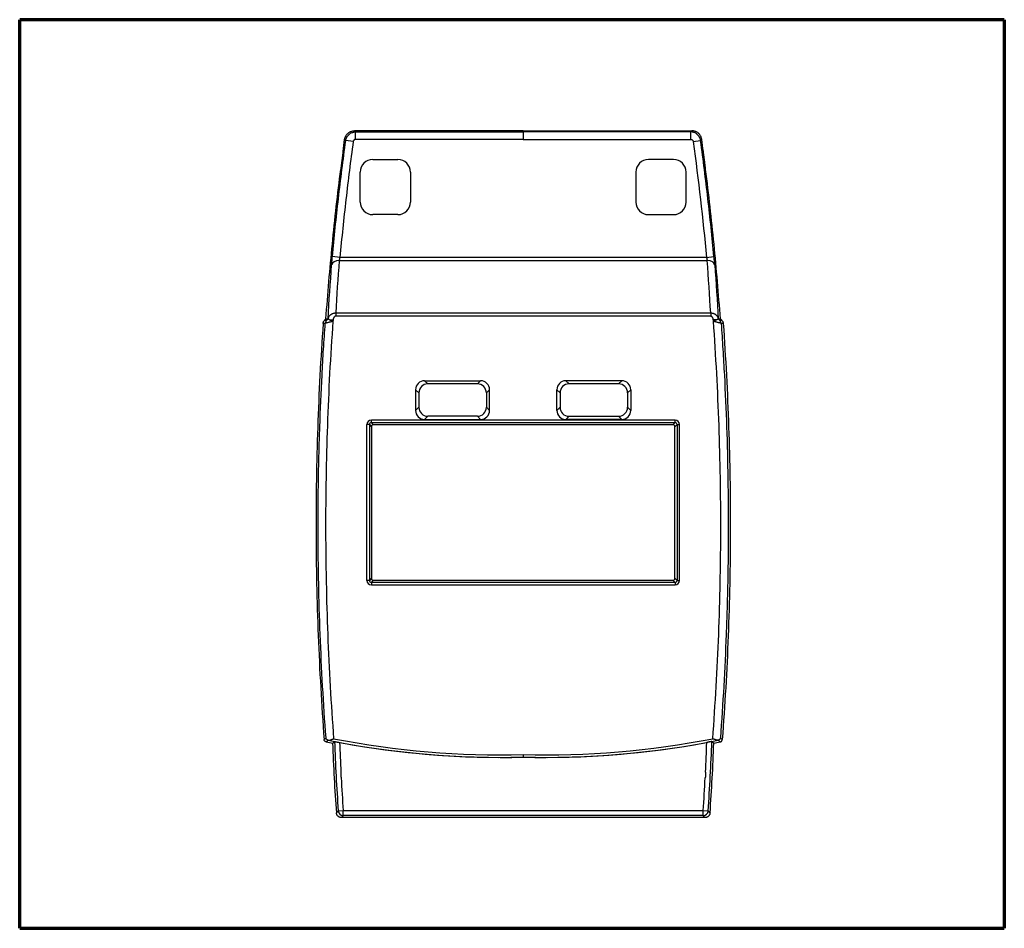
# Model space of a CAD drawing. Header units: millimetres. Extents: x 20 to 821, y 20 to 574.
# Tile 3 of 6: x 222 to 418, y 206 to 388. Entities that reach past the tile are written whole.
import ezdxf

# ---------------------------------------------------------------- set-up
doc = ezdxf.new("R2010")
doc.units = ezdxf.units.MM
doc.layers.add('1', color=7, linetype='Continuous', true_color=0xffffff)

msp = doc.modelspace()

# ---------------------------------------------------------------- linework, layer by layer
at = {"layer": '1', "color": 8, "linetype": 'Continuous', "lineweight": 70}
for p, q in [((221.5, 206.33), (221.5, 387.67)), ((418, 387.67), (221.5, 387.67)), ((418, 387.67), (418, 206.33)), ((221.5, 206.33), (418, 206.33))]:
    msp.add_line(p, q, dxfattribs=at)
at = {"layer": '1', "color": 18, "linetype": 'Continuous', "lineweight": 25}
for p, q in [((321.98, 365.5), (288.34, 365.51)), ((321.98, 365.5), (355.63, 365.51)), ((321.98, 365.5), (321.98, 365.27)), ((288.05, 363.34), (286.57, 363.54)), ((288.55, 365.27), (321.98, 365.27)), ((288.55, 363.77), (288.55, 365.27)), ((321.98, 363.77), (288.55, 363.77)), ((355.42, 365.27), (321.98, 365.27)), ((321.98, 365.27), (321.98, 363.77)), ((321.98, 363.77), (355.42, 363.77)), ((355.42, 363.77), (355.42, 365.27)), ((355.91, 363.34), (357.4, 363.54)), ((291.98, 359.77), (296.98, 359.77)), ((351.99, 359.77), (346.99, 359.77)), ((289.48, 351.27), (289.48, 357.27)), ((299.48, 357.27), (299.48, 351.27)), ((344.49, 357.27), (344.49, 351.27)), ((354.49, 351.27), (354.49, 357.27)), ((296.98, 348.77), (291.98, 348.77)), ((346.99, 348.77), (351.99, 348.77)), ((285.4, 340.24), (283.9, 340.39)), ((358.57, 340.24), (285.4, 340.24)), ((358.57, 340.24), (360.06, 340.39)), ((285.26, 339.59), (358.71, 339.59)), ((284.56, 329.14), (359.4, 329.14)), ((284.56, 329.14), (284.56, 328.48)), ((359.4, 328.48), (284.56, 328.48)), ((359.4, 329.14), (359.4, 328.48)), ((283.24, 327.82), (284.04, 327.76)), ((284.01, 327.48), (283.99, 327.5)), ((360.72, 327.82), (359.93, 327.76)), ((359.98, 327.5), (359.96, 327.48)), ((302.31, 315.62), (302.95, 314.98)), ((302.31, 315.62), (313.48, 315.62)), ((312.84, 314.97), (302.95, 314.98)), ((313.48, 315.62), (312.84, 314.97)), ((330.48, 315.62), (331.13, 314.97)), ((341.66, 315.62), (330.48, 315.62)), ((341.02, 314.98), (331.13, 314.97)), ((341.66, 315.62), (341.02, 314.98)), ((300.51, 313.82), (300.51, 309.68)), ((301.15, 313.18), (300.51, 313.82)), ((301.15, 313.18), (301.15, 310.32)), ((314.63, 313.18), (315.27, 313.82)), ((314.63, 313.18), (314.63, 310.32)), ((315.27, 309.68), (315.27, 313.82)), ((328.69, 309.68), (328.69, 313.82)), ((329.33, 313.18), (328.69, 313.82)), ((329.33, 313.18), (329.33, 310.32)), ((342.81, 313.18), (343.45, 313.82)), ((342.81, 313.18), (342.81, 310.32)), ((343.45, 313.82), (343.45, 309.68)), ((300.51, 309.68), (301.15, 310.32)), ((302.95, 308.53), (302.3, 307.88)), ((312.84, 308.52), (302.95, 308.53)), ((312.84, 308.52), (313.48, 307.88)), ((315.27, 309.68), (314.63, 310.32)), ((328.69, 309.68), (329.33, 310.32)), ((331.13, 308.52), (330.49, 307.88)), ((331.13, 308.52), (341.02, 308.53)), ((341.02, 308.53), (341.66, 307.88)), ((343.45, 309.68), (342.81, 310.32)), ((291.29, 306.86), (290.79, 306.86)), ((290.79, 275.77), (290.79, 306.86)), ((291.29, 306.86), (291.71, 306.43)), ((291.29, 306.86), (291.29, 275.77)), ((291.69, 307.26), (291.69, 307.76)), ((352.28, 307.76), (291.69, 307.76)), ((292.11, 306.83), (291.69, 307.26)), ((291.69, 307.26), (352.28, 307.26)), ((351.86, 306.83), (292.11, 306.83)), ((302.3, 307.88), (313.48, 307.88)), ((341.66, 307.88), (330.49, 307.88)), ((351.86, 306.83), (352.28, 307.26)), ((352.68, 306.86), (352.26, 306.43)), ((352.28, 307.26), (352.28, 307.76)), ((352.68, 306.86), (352.68, 275.77)), ((352.68, 306.86), (353.18, 306.86)), ((353.18, 275.77), (353.18, 306.86)), ((291.71, 306.43), (291.71, 276.19)), ((352.26, 276.19), (352.26, 306.43)), ((291.29, 275.77), (290.79, 275.77)), ((291.71, 276.19), (291.29, 275.77)), ((291.69, 275.37), (292.11, 275.79)), ((352.28, 275.37), (291.69, 275.37)), ((291.69, 275.37), (291.69, 274.87)), ((292.11, 275.79), (351.86, 275.79)), ((352.28, 275.37), (351.86, 275.79)), ((352.26, 276.19), (352.68, 275.77)), ((352.28, 275.37), (352.28, 274.87)), ((352.68, 275.77), (353.18, 275.77)), ((291.69, 274.87), (352.28, 274.87)), ((285.06, 229.76), (286.06, 229.83)), ((358.27, 228.44), (285.7, 228.44)), ((286.06, 228.83), (286.06, 229.83)), ((286.06, 229.83), (357.91, 229.83)), ((357.91, 228.83), (286.06, 228.83)), ((357.91, 228.83), (357.91, 229.83)), ((357.91, 229.83), (358.9, 229.76))]:
    msp.add_line(p, q, dxfattribs=at)
for centre, radius, start, end in [((291.98, 357.27), 2.5, 89.99, 179.99), ((296.98, 357.27), 2.5, 359.99, 89.99), ((346.99, 357.27), 2.5, 90.01, 180.01), ((351.99, 357.27), 2.5, 0.01, 90.01), ((291.98, 351.27), 2.5, 179.99, 269.99), ((296.98, 351.27), 2.5, 269.99, 359.99), ((346.99, 351.27), 2.5, 180.01, 270.01), ((351.99, 351.27), 2.5, 270.01, 0.01), ((317.48, 415), 174.55, 258.6294, 271.4799), ((317.48, 415), 174.05, 258.9625, 271.4842), ((326.49, 415), 174.05, 268.5158, 281.0375), ((326.49, 415), 174.55, 268.5201, 281.3706), ((317.48, 415), 174.97, 258.5219, 258.954), ((659.71, 256.46), 375.99, 182.0097, 184.1327), ((659.71, 256.46), 375.59, 181.962, 184.0767), ((659.71, 256.46), 374.59, 181.9939, 182.9008), ((317.48, 415), 174.56, 259.3918, 271.4798), ((326.49, 415), 174.56, 268.5202, 280.6082), ((-15.74, 256.46), 374.59, 357.0992, 358.0061), ((-15.74, 256.46), 375.59, 355.9233, 358.038), ((-15.74, 256.46), 375.99, 355.8673, 357.9903), ((326.49, 415), 174.97, 281.046, 281.4781), ((659.71, 256.46), 374.59, 183.0725, 184.0767), ((-15.74, 256.46), 374.59, 355.9233, 356.9275)]:
    msp.add_arc(centre, radius, start, end, dxfattribs=at)
for centre, major_axis, ratio, start_param, end_param in [((285.26, 338.6), (-1.5, 0.11), 0.656904, 4.76202, 6.259276), ((358.71, 338.6), (-1.5, -0.11), 0.656904, 3.165502, 4.662758), ((283.47, 326.99), (-0.001, 1), 0.999837, 1.125837, 1.498753), ((283.47, 326.99), (-0.001, 1), 0.999837, 0.74974, 1.125837), ((360.49, 326.99), (0.001, 1), 0.999837, 4.784432, 5.533445), ((302.32, 313.81), (-1.28, 1.28), 0.992433, 5.501585, 7.064785), ((302.96, 313.17), (-1.28, 1.28), 0.992433, 5.501585, 7.064785), ((312.83, 313.17), (1.28, 1.28), 0.992433, 5.501585, 7.064785), ((313.47, 313.81), (1.28, 1.28), 0.992433, 5.501585, 7.064785), ((330.5, 313.81), (-1.28, 1.28), 0.992433, 5.501585, 7.064785), ((331.14, 313.17), (-1.28, 1.28), 0.992433, 5.501585, 7.064785), ((341.01, 313.17), (1.28, 1.28), 0.992433, 5.501585, 7.064785), ((341.65, 313.81), (1.28, 1.28), 0.992433, 5.501585, 7.064785), ((302.32, 309.69), (-1.28, -1.28), 0.992433, 5.501585, 7.064785), ((302.96, 310.33), (-1.28, -1.28), 0.992433, 5.501585, 7.064785), ((312.83, 310.33), (1.28, -1.28), 0.992433, 5.501585, 7.064785), ((313.47, 309.69), (1.28, -1.28), 0.992433, 5.501585, 7.064785), ((330.5, 309.69), (-1.28, -1.28), 0.992433, 5.501585, 7.064785), ((331.14, 310.33), (-1.28, -1.28), 0.992433, 5.501585, 7.064785), ((341.01, 310.33), (1.28, -1.28), 0.992433, 5.501585, 7.064785), ((341.65, 309.69), (1.28, -1.28), 0.992433, 5.501585, 7.064785), ((291.69, 306.86), (-0.637, 0.637), 0.999695, 5.497939, 7.068431), ((291.69, 306.86), (-0.283, 0.283), 0.998935, 5.497939, 7.068431), ((292.11, 306.43), (-0.283, 0.283), 0.999695, 5.497939, 7.068431), ((351.86, 306.43), (0.283, 0.283), 0.999695, 5.497939, 7.068431), ((352.28, 306.86), (0.637, 0.637), 0.999695, 5.497939, 7.068431), ((352.28, 306.86), (0.283, 0.283), 0.998935, 5.497939, 7.068431), ((291.69, 275.77), (-0.637, -0.637), 0.999695, 5.497939, 7.068431), ((291.69, 275.77), (0.283, 0.283), 0.998935, 2.356347, 3.926839), ((292.11, 276.19), (-0.283, -0.283), 0.999695, 5.497939, 7.068431), ((351.86, 276.19), (0.283, -0.283), 0.999695, 5.497939, 7.068431), ((352.28, 275.77), (-0.283, 0.283), 0.998935, 2.356347, 3.926839), ((352.28, 275.77), (0.637, -0.637), 0.999695, 5.497939, 7.068431), ((286.06, 229.83), (0.732, -0.682), 0.999716, 3.962703, 5.462064), ((357.91, 229.83), (-0.732, -0.682), 0.999716, 0.821121, 2.320482)]:
    msp.add_ellipse(centre, major_axis=major_axis, ratio=ratio, start_param=start_param, end_param=end_param, dxfattribs=at)
for points, knots in [([(286.35, 363.78), (286.37, 363.9), (286.4, 364.01), (286.45, 364.18), (286.47, 364.24), (286.51, 364.32), (286.52, 364.35), (286.55, 364.4), (286.56, 364.43), (286.63, 364.56), (286.7, 364.66), (286.81, 364.8), (286.85, 364.85), (286.91, 364.91), (286.93, 364.93), (286.97, 364.97), (287, 364.99), (287.11, 365.09), (287.21, 365.16), (287.36, 365.25), (287.41, 365.28), (287.49, 365.32), (287.52, 365.33), (287.58, 365.36), (287.6, 365.37), (287.74, 365.42), (287.86, 365.45), (288.04, 365.48), (288.09, 365.49), (288.21, 365.5), (288.27, 365.51), (288.34, 365.51)], [0, 0, 0, 0, 0.125, 0.125, 0.1875, 0.1875, 0.21875, 0.21875, 0.25, 0.25, 0.375, 0.375, 0.4375, 0.4375, 0.46875, 0.46875, 0.5, 0.5, 0.625, 0.625, 0.6875, 0.6875, 0.71875, 0.71875, 0.75, 0.75, 0.875, 0.875, 0.9375, 0.9375, 1, 1, 1, 1]), ([(288.34, 365.51), (288.4, 365.44), (288.46, 365.37), (288.53, 365.29), (288.53, 365.29), (288.54, 365.29), (288.54, 365.28), (288.55, 365.27)], [0, 0, 0, 0, 0.895407, 0.895407, 0.898717, 0.898717, 1, 1, 1, 1]), ([(355.63, 365.51), (355.57, 365.44), (355.5, 365.37), (355.44, 365.29), (355.44, 365.29), (355.43, 365.29), (355.42, 365.28), (355.42, 365.27)], [0, 0, 0, 0, 0.895407, 0.895407, 0.898717, 0.898717, 1, 1, 1, 1]), ([(357.61, 363.78), (357.6, 363.9), (357.57, 364.01), (357.51, 364.18), (357.49, 364.24), (357.46, 364.32), (357.45, 364.35), (357.42, 364.4), (357.41, 364.43), (357.34, 364.56), (357.27, 364.66), (357.16, 364.8), (357.12, 364.85), (357.06, 364.91), (357.04, 364.93), (356.99, 364.97), (356.97, 364.99), (356.86, 365.09), (356.76, 365.16), (356.61, 365.25), (356.55, 365.28), (356.47, 365.32), (356.45, 365.33), (356.39, 365.36), (356.36, 365.37), (356.22, 365.42), (356.11, 365.45), (355.93, 365.48), (355.87, 365.49), (355.75, 365.5), (355.69, 365.51), (355.63, 365.51)], [0, 0, 0, 0, 0.125, 0.125, 0.1875, 0.1875, 0.21875, 0.21875, 0.25, 0.25, 0.375, 0.375, 0.4375, 0.4375, 0.46875, 0.46875, 0.5, 0.5, 0.625, 0.625, 0.6875, 0.6875, 0.71875, 0.71875, 0.75, 0.75, 0.875, 0.875, 0.9375, 0.9375, 1, 1, 1, 1]), ([(283.9, 340.39), (284.09, 342.32), (284.28, 344.25), (284.68, 348.12), (284.9, 350.05), (285.34, 353.91), (285.57, 355.83), (286.06, 359.69), (286.31, 361.62), (286.57, 363.54)], [0, 0, 0, 0, 0.25, 0.25, 0.5, 0.5, 0.75, 0.75, 1, 1, 1, 1]), ([(286.57, 363.54), (286.56, 363.55), (286.55, 363.56), (286.55, 363.56), (286.55, 363.56), (286.52, 363.59), (286.5, 363.61), (286.44, 363.68), (286.4, 363.73), (286.35, 363.78)], [0, 0, 0, 0, 0.101347, 0.101347, 0.104657, 0.104657, 0.40021, 0.40021, 1, 1, 1, 1]), ([(286.57, 363.54), (286.58, 363.6), (286.59, 363.66), (286.61, 363.78), (286.63, 363.83), (286.69, 364), (286.73, 364.11), (286.8, 364.25), (286.82, 364.27), (286.85, 364.32), (286.87, 364.35), (286.92, 364.42), (286.95, 364.47), (287.06, 364.61), (287.14, 364.7), (287.26, 364.8), (287.28, 364.82), (287.33, 364.85), (287.35, 364.87), (287.42, 364.92), (287.47, 364.96), (287.63, 365.05), (287.74, 365.1), (287.88, 365.15), (287.9, 365.16), (287.96, 365.18), (287.99, 365.19), (288.08, 365.21), (288.13, 365.23), (288.31, 365.26), (288.43, 365.27), (288.55, 365.27)], [0, 0, 0, 0, 0.0625, 0.0625, 0.125, 0.125, 0.25, 0.25, 0.28125, 0.28125, 0.3125, 0.3125, 0.375, 0.375, 0.5, 0.5, 0.53125, 0.53125, 0.5625, 0.5625, 0.625, 0.625, 0.75, 0.75, 0.78125, 0.78125, 0.8125, 0.8125, 0.875, 0.875, 1, 1, 1, 1]), ([(288.55, 363.77), (288.52, 363.77), (288.49, 363.77), (288.45, 363.76), (288.43, 363.76), (288.4, 363.75), (288.39, 363.74), (288.35, 363.73), (288.32, 363.72), (288.28, 363.69), (288.27, 363.68), (288.24, 363.67), (288.23, 363.66), (288.2, 363.63), (288.18, 363.61), (288.15, 363.57), (288.14, 363.56), (288.12, 363.53), (288.12, 363.52), (288.1, 363.48), (288.08, 363.45), (288.07, 363.4), (288.06, 363.37), (288.05, 363.34)], [0, 0, 0, 0, 0.125, 0.125, 0.1875, 0.1875, 0.25, 0.25, 0.375, 0.375, 0.4375, 0.4375, 0.5, 0.5, 0.625, 0.625, 0.6875, 0.6875, 0.75, 0.75, 0.875, 0.875, 1, 1, 1, 1]), ([(357.4, 363.54), (357.39, 363.6), (357.38, 363.66), (357.35, 363.78), (357.34, 363.83), (357.28, 364), (357.23, 364.11), (357.16, 364.25), (357.15, 364.27), (357.12, 364.32), (357.1, 364.35), (357.05, 364.42), (357.02, 364.47), (356.9, 364.61), (356.82, 364.7), (356.71, 364.8), (356.69, 364.82), (356.64, 364.85), (356.61, 364.87), (356.54, 364.92), (356.49, 364.96), (356.34, 365.05), (356.23, 365.1), (356.09, 365.15), (356.06, 365.16), (356.01, 365.18), (355.98, 365.19), (355.89, 365.21), (355.83, 365.23), (355.66, 365.26), (355.54, 365.27), (355.42, 365.27)], [0, 0, 0, 0, 0.0625, 0.0625, 0.125, 0.125, 0.25, 0.25, 0.28125, 0.28125, 0.3125, 0.3125, 0.375, 0.375, 0.5, 0.5, 0.53125, 0.53125, 0.5625, 0.5625, 0.625, 0.625, 0.75, 0.75, 0.78125, 0.78125, 0.8125, 0.8125, 0.875, 0.875, 1, 1, 1, 1]), ([(355.42, 363.77), (355.45, 363.77), (355.48, 363.77), (355.52, 363.76), (355.54, 363.76), (355.56, 363.75), (355.58, 363.74), (355.62, 363.73), (355.65, 363.72), (355.69, 363.69), (355.7, 363.68), (355.72, 363.67), (355.73, 363.66), (355.77, 363.63), (355.79, 363.61), (355.82, 363.57), (355.83, 363.56), (355.84, 363.53), (355.85, 363.52), (355.87, 363.48), (355.88, 363.45), (355.9, 363.4), (355.91, 363.37), (355.91, 363.34)], [0, 0, 0, 0, 0.125, 0.125, 0.1875, 0.1875, 0.25, 0.25, 0.375, 0.375, 0.4375, 0.4375, 0.5, 0.5, 0.625, 0.625, 0.6875, 0.6875, 0.75, 0.75, 0.875, 0.875, 1, 1, 1, 1]), ([(357.4, 363.54), (357.41, 363.55), (357.41, 363.56), (357.42, 363.56), (357.42, 363.56), (357.44, 363.59), (357.46, 363.61), (357.53, 363.68), (357.57, 363.73), (357.61, 363.78)], [0, 0, 0, 0, 0.101347, 0.101347, 0.104657, 0.104657, 0.40021, 0.40021, 1, 1, 1, 1]), ([(360.06, 340.39), (359.88, 342.32), (359.69, 344.25), (359.28, 348.12), (359.07, 350.05), (358.63, 353.91), (358.39, 355.83), (357.91, 359.69), (357.66, 361.62), (357.4, 363.54)], [0, 0, 0, 0, 0.25, 0.25, 0.5, 0.5, 0.75, 0.75, 1, 1, 1, 1]), ([(283.76, 338.74), (283.77, 338.77), (283.77, 338.79), (283.77, 338.85), (283.77, 338.88), (283.78, 338.97), (283.79, 339.04), (283.8, 339.23), (283.81, 339.36), (283.83, 339.54), (283.83, 339.58), (283.84, 339.65), (283.84, 339.68), (283.85, 339.79), (283.86, 339.87), (283.88, 340.09), (283.89, 340.23), (283.9, 340.39)], [0, 0, 0, 0, 0.0625, 0.0625, 0.125, 0.125, 0.25, 0.25, 0.5, 0.5, 0.5625, 0.5625, 0.625, 0.625, 0.75, 0.75, 1, 1, 1, 1]), ([(285.4, 340.24), (285.38, 340.18), (285.37, 340.13), (285.35, 340.04), (285.34, 340.01), (285.33, 339.97), (285.33, 339.95), (285.33, 339.92), (285.32, 339.91), (285.31, 339.84), (285.3, 339.78), (285.28, 339.71), (285.27, 339.68), (285.27, 339.63), (285.26, 339.61), (285.26, 339.59)], [0, 0, 0, 0, 0.25, 0.25, 0.375, 0.375, 0.4375, 0.4375, 0.5, 0.5, 0.75, 0.75, 0.875, 0.875, 1, 1, 1, 1]), ([(358.57, 340.24), (358.58, 340.18), (358.6, 340.13), (358.62, 340.04), (358.62, 340.01), (358.63, 339.97), (358.64, 339.95), (358.64, 339.92), (358.64, 339.91), (358.66, 339.84), (358.67, 339.78), (358.69, 339.71), (358.69, 339.68), (358.7, 339.63), (358.71, 339.61), (358.71, 339.59)], [0, 0, 0, 0, 0.25, 0.25, 0.375, 0.375, 0.4375, 0.4375, 0.5, 0.5, 0.75, 0.75, 0.875, 0.875, 1, 1, 1, 1]), ([(360.2, 338.74), (360.2, 338.77), (360.2, 338.79), (360.19, 338.85), (360.19, 338.88), (360.19, 338.97), (360.18, 339.04), (360.16, 339.23), (360.15, 339.36), (360.14, 339.54), (360.14, 339.58), (360.13, 339.65), (360.13, 339.68), (360.12, 339.79), (360.11, 339.87), (360.09, 340.09), (360.08, 340.23), (360.06, 340.39)], [0, 0, 0, 0, 0.0625, 0.0625, 0.125, 0.125, 0.25, 0.25, 0.5, 0.5, 0.5625, 0.5625, 0.625, 0.625, 0.75, 0.75, 1, 1, 1, 1]), ([(283.06, 327.94), (283.06, 327.96), (283.06, 327.98), (283.07, 328.02), (283.08, 328.04), (283.09, 328.1), (283.1, 328.14), (283.15, 328.26), (283.18, 328.33), (283.24, 328.44), (283.27, 328.48), (283.32, 328.55), (283.34, 328.58), (283.42, 328.68), (283.49, 328.74), (283.57, 328.81), (283.59, 328.82), (283.62, 328.85), (283.64, 328.86), (283.7, 328.9), (283.77, 328.94), (283.87, 328.99), (283.93, 329.02), (283.98, 329.04), (284, 329.04), (284.1, 329.08), (284.19, 329.1), (284.33, 329.12), (284.38, 329.13), (284.47, 329.14), (284.52, 329.14), (284.56, 329.14)], [0, 0, 0, 0, 0.03125, 0.03125, 0.0625, 0.0625, 0.125, 0.125, 0.25, 0.25, 0.3125, 0.3125, 0.375, 0.375, 0.5, 0.5, 0.53125, 0.53125, 0.5625, 0.5625, 0.625, 0.6875, 0.71875, 0.71875, 0.75, 0.75, 0.875, 0.875, 0.9375, 0.9375, 1, 1, 1, 1]), ([(284.56, 328.48), (284.54, 328.48), (284.52, 328.48), (284.49, 328.47), (284.48, 328.47), (284.46, 328.46), (284.45, 328.46), (284.42, 328.45), (284.41, 328.44), (284.38, 328.43), (284.37, 328.42), (284.35, 328.41), (284.35, 328.4), (284.31, 328.37), (284.28, 328.35), (284.22, 328.29), (284.2, 328.25), (284.17, 328.2), (284.16, 328.18), (284.14, 328.15), (284.13, 328.13), (284.11, 328.08), (284.09, 328.04), (284.07, 327.96), (284.06, 327.92), (284.05, 327.84), (284.04, 327.8), (284.04, 327.76)], [0, 0, 0, 0, 0.0625, 0.0625, 0.09375, 0.09375, 0.125, 0.125, 0.1875, 0.1875, 0.21875, 0.21875, 0.25, 0.25, 0.375, 0.375, 0.5, 0.5, 0.5625, 0.5625, 0.625, 0.625, 0.75, 0.75, 0.875, 0.875, 1, 1, 1, 1]), ([(359.4, 329.14), (359.5, 329.14), (359.59, 329.13), (359.7, 329.11), (359.73, 329.11), (359.77, 329.1), (359.79, 329.1), (359.86, 329.08), (359.95, 329.05), (360.03, 329.02), (360.09, 328.99), (360.11, 328.98), (360.16, 328.96), (360.18, 328.95), (360.27, 328.9), (360.34, 328.85), (360.45, 328.77), (360.48, 328.74), (360.52, 328.69), (360.54, 328.68), (360.57, 328.65), (360.58, 328.63), (360.65, 328.55), (360.7, 328.48), (360.76, 328.37), (360.79, 328.32), (360.82, 328.26), (360.83, 328.22), (360.84, 328.2), (360.88, 328.1), (360.9, 328.02), (360.91, 327.94)], [0, 0, 0, 0, 0.125, 0.125, 0.15625, 0.15625, 0.1875, 0.1875, 0.25, 0.3125, 0.3125, 0.34375, 0.34375, 0.375, 0.375, 0.5, 0.5, 0.5625, 0.5625, 0.59375, 0.59375, 0.625, 0.625, 0.75, 0.75, 0.8125, 0.84375, 0.84375, 0.875, 0.875, 1, 1, 1, 1]), ([(359.93, 327.76), (359.92, 327.8), (359.92, 327.84), (359.91, 327.9), (359.9, 327.92), (359.89, 327.96), (359.89, 327.98), (359.87, 328.04), (359.86, 328.08), (359.83, 328.15), (359.81, 328.19), (359.78, 328.24), (359.77, 328.25), (359.74, 328.29), (359.73, 328.3), (359.7, 328.33), (359.69, 328.35), (359.67, 328.37), (359.66, 328.37), (359.64, 328.39), (359.64, 328.39), (359.61, 328.41), (359.59, 328.42), (359.57, 328.44), (359.56, 328.44), (359.54, 328.45), (359.53, 328.45), (359.48, 328.47), (359.44, 328.48), (359.4, 328.48)], [0, 0, 0, 0, 0.125, 0.125, 0.1875, 0.1875, 0.25, 0.25, 0.375, 0.375, 0.5, 0.5, 0.5625, 0.5625, 0.625, 0.625, 0.6875, 0.6875, 0.71875, 0.71875, 0.75, 0.75, 0.8125, 0.8125, 0.84375, 0.84375, 0.875, 0.875, 1, 1, 1, 1]), ([(282.64, 244.32), (282.12, 251.2), (281.74, 258.09), (281.34, 268.43), (281.24, 271.88), (281.14, 277.05), (281.1, 279.64), (281.07, 282.23), (281.06, 283.95), (281.06, 284.82), (281.05, 289.13), (281.07, 292.58), (281.16, 297.76), (281.19, 299.48), (281.28, 302.93), (281.43, 308.11), (281.66, 313.28), (281.93, 318.45), (282.08, 321.03), (282.24, 323.61), (282.36, 325.34), (282.42, 326.2), (282.48, 327.06)], [0, 0, 0, 0, 0.25, 0.25, 0.375, 0.375, 0.4375, 0.46875, 0.46875, 0.5, 0.5, 0.625, 0.625, 0.6875, 0.6875, 0.75, 0.875, 0.875, 0.9375, 0.96875, 0.96875, 1, 1, 1, 1]), ([(282.06, 327.06), (282.06, 327.12), (282.08, 327.24), (282.13, 327.36), (282.18, 327.47), (282.25, 327.58), (282.33, 327.67), (282.37, 327.72)], [0, 0, 0, 0, 0.25, 0.5, 0.5, 0.75, 1, 1, 1, 1]), ([(282.48, 327.06), (282.42, 327.06), (282.37, 327.06), (282.27, 327.06), (282.21, 327.06), (282.13, 327.06), (282.09, 327.06), (282.06, 327.06)], [0, 0, 0, 0, 0.380822, 0.380822, 0.761558, 0.761558, 1, 1, 1, 1]), ([(282.37, 327.72), (282.43, 327.72), (282.48, 327.72), (282.58, 327.72), (282.62, 327.72), (282.71, 327.72), (282.75, 327.72), (282.79, 327.72)], [0, 0, 0, 0, 0.380828, 0.380828, 0.690414, 0.690414, 1, 1, 1, 1]), ([(284.01, 327.48), (283.99, 327.47), (283.96, 327.47), (283.91, 327.45), (283.89, 327.45), (283.82, 327.42), (283.77, 327.41), (283.63, 327.37), (283.54, 327.35), (283.4, 327.31), (283.36, 327.3), (283.29, 327.28), (283.27, 327.27), (283.23, 327.26), (283.2, 327.25), (283.1, 327.23), (283.02, 327.2), (282.92, 327.17), (282.88, 327.17), (282.83, 327.15), (282.82, 327.15), (282.79, 327.14), (282.77, 327.14), (282.7, 327.12), (282.65, 327.1), (282.6, 327.09), (282.59, 327.09), (282.57, 327.08), (282.56, 327.08), (282.54, 327.07), (282.52, 327.07), (282.51, 327.06), (282.5, 327.06), (282.49, 327.06), (282.49, 327.06), (282.48, 327.06), (282.48, 327.06), (282.48, 327.06)], [0, 0, 0, 0, 0.03125, 0.03125, 0.0625, 0.0625, 0.125, 0.125, 0.25, 0.25, 0.3125, 0.3125, 0.34375, 0.34375, 0.375, 0.375, 0.5, 0.5, 0.5625, 0.5625, 0.59375, 0.59375, 0.625, 0.625, 0.75, 0.75, 0.78125, 0.78125, 0.8125, 0.8125, 0.875, 0.875, 0.90625, 0.90625, 0.9375, 0.9375, 1, 1, 1, 1]), ([(284.01, 327.48), (283.51, 320.55), (282.77, 306.67), (282.54, 292.78), (282.56, 284.96), (282.56, 284.09), (282.57, 282.35), (282.59, 279.74), (282.69, 273.66), (282.84, 268.46), (283.24, 258.04), (283.63, 251.11), (284.15, 244.17)], [0, 0, 0, 0, 0.25, 0.5, 0.5, 0.53125, 0.53125, 0.5625, 0.625, 0.75, 0.75, 1, 1, 1, 1]), ([(282.62, 327.95), (282.68, 327.95), (282.73, 327.95), (282.83, 327.95), (282.87, 327.95), (282.96, 327.95), (283.01, 327.95), (283.05, 327.95)], [0, 0, 0, 0, 0.374415, 0.374415, 0.687675, 0.687675, 1, 1, 1, 1]), ([(282.79, 327.72), (282.79, 327.72), (282.79, 327.72), (282.8, 327.72), (282.8, 327.72), (282.8, 327.73), (282.81, 327.73), (282.82, 327.74), (282.82, 327.74), (282.83, 327.75), (282.84, 327.76), (282.85, 327.77), (282.86, 327.78), (282.88, 327.8), (282.89, 327.8), (282.9, 327.81), (282.91, 327.82), (282.93, 327.84), (282.94, 327.85), (282.99, 327.89), (283.02, 327.92), (283.05, 327.95)], [0, 0, 0, 0, 0.0625, 0.0625, 0.125, 0.125, 0.25, 0.25, 0.3125, 0.3125, 0.375, 0.375, 0.5, 0.5, 0.5625, 0.5625, 0.625, 0.625, 0.75, 0.75, 1, 1, 1, 1]), ([(283.24, 327.82), (283.22, 327.84), (283.19, 327.85), (283.16, 327.87), (283.14, 327.87), (283.13, 327.88), (283.12, 327.89), (283.12, 327.89), (283.1, 327.9), (283.07, 327.92), (283.06, 327.94), (283.06, 327.94)], [0, 0, 0, 0, 0.25, 0.25, 0.375, 0.4375, 0.4375, 0.5, 0.5, 0.75, 1, 1, 1, 1]), ([(283.24, 327.82), (283.29, 327.8), (283.34, 327.78), (283.42, 327.74), (283.45, 327.73), (283.5, 327.71), (283.51, 327.7), (283.54, 327.69), (283.56, 327.68), (283.64, 327.65), (283.7, 327.62), (283.79, 327.59), (283.81, 327.58), (283.84, 327.56), (283.86, 327.56), (283.9, 327.54), (283.92, 327.53), (283.94, 327.52), (283.95, 327.52), (283.97, 327.51), (283.98, 327.51), (283.99, 327.5)], [0, 0, 0, 0, 0.25, 0.25, 0.375, 0.375, 0.4375, 0.4375, 0.5, 0.5, 0.75, 0.75, 0.8125, 0.8125, 0.875, 0.875, 0.9375, 0.9375, 0.96875, 0.96875, 1, 1, 1, 1]), ([(359.81, 244.17), (360.33, 251.11), (360.73, 258.04), (361.13, 268.46), (361.23, 271.93), (361.33, 277.14), (361.37, 279.74), (361.4, 282.35), (361.41, 284.09), (361.41, 284.96), (361.42, 292.78), (361.19, 306.67), (360.45, 320.55), (359.96, 327.48)], [0, 0, 0, 0, 0.25, 0.25, 0.375, 0.375, 0.4375, 0.46875, 0.46875, 0.5, 0.5, 0.75, 1, 1, 1, 1]), ([(361.49, 327.06), (361.49, 327.06), (361.49, 327.06), (361.48, 327.06), (361.47, 327.06), (361.46, 327.06), (361.46, 327.06), (361.44, 327.07), (361.43, 327.07), (361.4, 327.08), (361.4, 327.08), (361.38, 327.09), (361.37, 327.09), (361.32, 327.1), (361.27, 327.12), (361.19, 327.14), (361.18, 327.14), (361.15, 327.15), (361.1, 327.16), (361.02, 327.18), (360.94, 327.2), (360.88, 327.22), (360.86, 327.23), (360.82, 327.24), (360.8, 327.24), (360.7, 327.27), (360.61, 327.3), (360.48, 327.33), (360.43, 327.35), (360.34, 327.37), (360.29, 327.38), (360.2, 327.41), (360.15, 327.42), (360.05, 327.45), (360, 327.47), (359.96, 327.48)], [0, 0, 0, 0, 0.0625, 0.0625, 0.09375, 0.09375, 0.125, 0.125, 0.1875, 0.1875, 0.21875, 0.21875, 0.25, 0.25, 0.375, 0.375, 0.40625, 0.40625, 0.4375, 0.5, 0.5625, 0.5625, 0.59375, 0.59375, 0.625, 0.625, 0.75, 0.75, 0.8125, 0.8125, 0.875, 0.875, 0.9375, 0.9375, 1, 1, 1, 1]), ([(360.72, 327.82), (360.7, 327.81), (360.68, 327.8), (360.63, 327.78), (360.57, 327.75), (360.52, 327.73), (360.47, 327.71), (360.46, 327.7), (360.42, 327.69), (360.41, 327.68), (360.33, 327.65), (360.26, 327.62), (360.17, 327.59), (360.16, 327.58), (360.12, 327.56), (360.1, 327.56), (360.07, 327.54), (360.05, 327.53), (360.02, 327.52), (360.01, 327.52), (360, 327.51), (359.99, 327.51), (359.98, 327.5)], [0, 0, 0, 0, 0.125, 0.125, 0.25, 0.375, 0.375, 0.4375, 0.4375, 0.5, 0.5, 0.75, 0.75, 0.8125, 0.8125, 0.875, 0.875, 0.9375, 0.9375, 0.96875, 0.96875, 1, 1, 1, 1]), ([(360.91, 327.94), (360.91, 327.94), (360.9, 327.93), (360.89, 327.92), (360.88, 327.91), (360.87, 327.9), (360.86, 327.9), (360.84, 327.88), (360.82, 327.87), (360.79, 327.85), (360.77, 327.85), (360.75, 327.83), (360.74, 327.83), (360.72, 327.82)], [0, 0, 0, 0, 0.25, 0.25, 0.375, 0.375, 0.5, 0.5, 0.75, 0.75, 0.875, 0.875, 1, 1, 1, 1]), ([(360.92, 327.95), (360.97, 327.95), (361.02, 327.95), (361.12, 327.95), (361.16, 327.95), (361.25, 327.95), (361.3, 327.95), (361.34, 327.95)], [0, 0, 0, 0, 0.373479, 0.373479, 0.68674, 0.68674, 1, 1, 1, 1]), ([(360.92, 327.95), (360.93, 327.94), (360.95, 327.92), (360.98, 327.89), (361, 327.88), (361.02, 327.85), (361.04, 327.84), (361.06, 327.82), (361.07, 327.81), (361.08, 327.8), (361.09, 327.8), (361.1, 327.78), (361.11, 327.77), (361.13, 327.76), (361.13, 327.75), (361.14, 327.74), (361.15, 327.74), (361.16, 327.73), (361.16, 327.73), (361.17, 327.72), (361.17, 327.72), (361.17, 327.72), (361.17, 327.72), (361.17, 327.72)], [0, 0, 0, 0, 0.125, 0.125, 0.25, 0.25, 0.375, 0.375, 0.4375, 0.4375, 0.5, 0.5, 0.625, 0.625, 0.6875, 0.6875, 0.75, 0.75, 0.875, 0.875, 0.9375, 0.9375, 1, 1, 1, 1]), ([(361.17, 327.72), (361.23, 327.72), (361.28, 327.72), (361.38, 327.72), (361.42, 327.72), (361.48, 327.72), (361.49, 327.72), (361.54, 327.72), (361.56, 327.72), (361.59, 327.72)], [0, 0, 0, 0, 0.380828, 0.380828, 0.690414, 0.690414, 0.801805, 0.801805, 1, 1, 1, 1]), ([(361.49, 327.06), (361.55, 326.2), (361.61, 325.34), (361.72, 323.61), (361.89, 321.03), (362.23, 315), (362.46, 309.83), (362.81, 299.49), (362.92, 292.59), (362.91, 283.97), (362.9, 282.24), (362.86, 278.79), (362.82, 276.2), (362.76, 273.61), (362.72, 271.89), (362.69, 271.03), (362.62, 268.44), (362.56, 266.71), (362.23, 258.09), (361.84, 251.2), (361.33, 244.32)], [0, 0, 0, 0, 0.03125, 0.03125, 0.0625, 0.125, 0.25, 0.25, 0.5, 0.5, 0.5625, 0.5625, 0.625, 0.65625, 0.65625, 0.6875, 0.6875, 0.75, 0.75, 1, 1, 1, 1]), ([(361.91, 327.06), (361.88, 327.06), (361.85, 327.06), (361.77, 327.06), (361.71, 327.06), (361.6, 327.06), (361.54, 327.06), (361.49, 327.06)], [0, 0, 0, 0, 0.198392, 0.198392, 0.619178, 0.619178, 1, 1, 1, 1]), ([(361.59, 327.72), (361.64, 327.67), (361.72, 327.58), (361.78, 327.47), (361.84, 327.36), (361.88, 327.24), (361.9, 327.12), (361.91, 327.06)], [0, 0, 0, 0, 0.25, 0.5, 0.5, 0.75, 1, 1, 1, 1]), ([(361.91, 327.06), (362.39, 320.17), (362.75, 313.27), (363.11, 302.88), (363.2, 299.42), (363.28, 294.21), (363.31, 291.6), (363.32, 288.56), (363.32, 287.25), (363.32, 286.38), (363.32, 285.94), (363.3, 278.54), (363.16, 271.6), (362.62, 257.76), (362.23, 250.86), (361.71, 243.99)], [0, 0, 0, 0, 0.25, 0.25, 0.375, 0.375, 0.4375, 0.46875, 0.484375, 0.484375, 0.5, 0.5, 0.75, 0.75, 1, 1, 1, 1]), ([(282.66, 243.53), (282.63, 243.54), (282.58, 243.55), (282.53, 243.58), (282.5, 243.6), (282.48, 243.6), (282.46, 243.62), (282.45, 243.63), (282.42, 243.65), (282.4, 243.67), (282.37, 243.7), (282.36, 243.71), (282.35, 243.73), (282.34, 243.75), (282.32, 243.78), (282.31, 243.8), (282.29, 243.84), (282.29, 243.85), (282.28, 243.88), (282.27, 243.89), (282.26, 243.93), (282.26, 243.96), (282.26, 243.99)], [0, 0, 0, 0, 0.125, 0.25, 0.25, 0.3125, 0.3125, 0.375, 0.375, 0.5, 0.5, 0.5625, 0.5625, 0.625, 0.625, 0.75, 0.75, 0.8125, 0.8125, 0.875, 0.875, 1, 1, 1, 1]), ([(283.05, 243.88), (283.02, 243.89), (282.99, 243.9), (282.93, 243.92), (282.91, 243.93), (282.87, 243.95), (282.86, 243.96), (282.83, 243.98), (282.82, 243.99), (282.79, 244.01), (282.77, 244.03), (282.72, 244.09), (282.7, 244.13), (282.67, 244.2), (282.66, 244.23), (282.65, 244.26), (282.64, 244.28), (282.64, 244.3), (282.64, 244.31), (282.64, 244.32), (282.64, 244.32)], [0, 0, 0, 0, 0.125, 0.125, 0.25, 0.25, 0.3125, 0.3125, 0.375, 0.375, 0.5, 0.5, 0.75, 0.75, 0.875, 0.875, 0.9375, 0.96875, 0.96875, 1, 1, 1, 1]), ([(283.06, 243.88), (283.1, 243.87), (283.14, 243.87), (283.22, 243.87), (283.26, 243.88), (283.32, 243.89), (283.34, 243.89), (283.39, 243.9), (283.41, 243.91), (283.48, 243.92), (283.52, 243.94), (283.59, 243.96), (283.62, 243.97), (283.67, 243.98), (283.69, 243.99), (283.76, 244.02), (283.81, 244.04), (283.91, 244.07), (283.96, 244.09), (284.03, 244.12), (284.05, 244.13), (284.09, 244.15), (284.1, 244.15), (284.13, 244.16), (284.14, 244.17), (284.15, 244.17)], [0, 0, 0, 0, 0.125, 0.125, 0.25, 0.25, 0.3125, 0.3125, 0.375, 0.375, 0.5, 0.5, 0.5625, 0.5625, 0.625, 0.625, 0.75, 0.75, 0.875, 0.875, 0.9375, 0.9375, 0.96875, 0.96875, 1, 1, 1, 1]), ([(360.9, 243.88), (360.87, 243.87), (360.83, 243.87), (360.75, 243.87), (360.71, 243.88), (360.64, 243.89), (360.62, 243.89), (360.58, 243.9), (360.56, 243.91), (360.49, 243.92), (360.44, 243.94), (360.37, 243.96), (360.35, 243.97), (360.3, 243.98), (360.28, 243.99), (360.21, 244.02), (360.16, 244.04), (360.06, 244.07), (360.01, 244.09), (359.94, 244.12), (359.91, 244.13), (359.87, 244.15), (359.86, 244.15), (359.84, 244.16), (359.83, 244.17), (359.81, 244.17)], [0, 0, 0, 0, 0.125, 0.125, 0.25, 0.25, 0.3125, 0.3125, 0.375, 0.375, 0.5, 0.5, 0.5625, 0.5625, 0.625, 0.625, 0.75, 0.75, 0.875, 0.875, 0.9375, 0.9375, 0.96875, 0.96875, 1, 1, 1, 1]), ([(361.33, 244.32), (361.33, 244.32), (361.33, 244.31), (361.32, 244.3), (361.32, 244.28), (361.32, 244.26), (361.31, 244.23), (361.3, 244.2), (361.27, 244.13), (361.24, 244.09), (361.19, 244.03), (361.17, 244.01), (361.14, 243.99), (361.13, 243.98), (361.11, 243.96), (361.1, 243.95), (361.06, 243.93), (361.03, 243.92), (360.98, 243.9), (360.94, 243.89), (360.91, 243.88)], [0, 0, 0, 0, 0.03125, 0.03125, 0.0625, 0.125, 0.125, 0.25, 0.25, 0.5, 0.5, 0.625, 0.625, 0.6875, 0.6875, 0.75, 0.75, 0.875, 0.875, 1, 1, 1, 1]), ([(361.31, 243.53), (361.34, 243.54), (361.39, 243.55), (361.44, 243.58), (361.47, 243.6), (361.48, 243.6), (361.51, 243.62), (361.52, 243.63), (361.55, 243.65), (361.57, 243.67), (361.59, 243.7), (361.6, 243.71), (361.62, 243.73), (361.63, 243.75), (361.65, 243.78), (361.66, 243.8), (361.68, 243.84), (361.68, 243.85), (361.69, 243.88), (361.69, 243.89), (361.7, 243.93), (361.71, 243.96), (361.71, 243.99)], [0, 0, 0, 0, 0.125, 0.25, 0.25, 0.3125, 0.3125, 0.375, 0.375, 0.5, 0.5, 0.5625, 0.5625, 0.625, 0.625, 0.75, 0.75, 0.8125, 0.8125, 0.875, 0.875, 1, 1, 1, 1]), ([(284.33, 243.6), (284.34, 243.6), (284.34, 243.6), (284.36, 243.6), (284.37, 243.6), (284.39, 243.6), (284.39, 243.6), (284.4, 243.59), (284.41, 243.59), (284.44, 243.59), (284.47, 243.58), (284.52, 243.58), (284.53, 243.57), (284.55, 243.57), (284.56, 243.57), (284.59, 243.56), (284.62, 243.56), (284.69, 243.55), (284.74, 243.54), (284.8, 243.53), (284.82, 243.52), (284.85, 243.52), (284.89, 243.51), (284.96, 243.5), (285.02, 243.49), (285.07, 243.48), (285.08, 243.48), (285.12, 243.47), (285.13, 243.47), (285.21, 243.45), (285.28, 243.44), (285.34, 243.43)], [0, 0, 0, 0, 0.125, 0.125, 0.1875, 0.1875, 0.21875, 0.21875, 0.25, 0.25, 0.375, 0.375, 0.40625, 0.40625, 0.4375, 0.4375, 0.5, 0.5, 0.625, 0.625, 0.65625, 0.65625, 0.6875, 0.75, 0.8125, 0.8125, 0.84375, 0.84375, 0.875, 0.875, 1, 1, 1, 1]), ([(359.63, 243.6), (359.63, 243.6), (359.62, 243.6), (359.6, 243.6), (359.59, 243.6), (359.58, 243.6), (359.57, 243.6), (359.56, 243.59), (359.56, 243.59), (359.52, 243.59), (359.49, 243.58), (359.45, 243.58), (359.44, 243.57), (359.42, 243.57), (359.41, 243.57), (359.37, 243.56), (359.35, 243.56), (359.28, 243.55), (359.23, 243.54), (359.16, 243.53), (359.15, 243.52), (359.12, 243.52), (359.08, 243.51), (359, 243.5), (358.94, 243.49), (358.9, 243.48), (358.88, 243.48), (358.85, 243.47), (358.83, 243.47), (358.76, 243.45), (358.69, 243.44), (358.63, 243.43)], [0, 0, 0, 0, 0.125, 0.125, 0.1875, 0.1875, 0.21875, 0.21875, 0.25, 0.25, 0.375, 0.375, 0.40625, 0.40625, 0.4375, 0.4375, 0.5, 0.5, 0.625, 0.625, 0.65625, 0.65625, 0.6875, 0.75, 0.8125, 0.8125, 0.84375, 0.84375, 0.875, 0.875, 1, 1, 1, 1]), ([(321.98, 241.01), (321.98, 240.98), (321.98, 240.95), (321.98, 240.9), (321.98, 240.89), (321.98, 240.85), (321.98, 240.84), (321.98, 240.79), (321.98, 240.77), (321.98, 240.73), (321.98, 240.71), (321.98, 240.69), (321.98, 240.67), (321.98, 240.64), (321.98, 240.62), (321.98, 240.59), (321.98, 240.58), (321.98, 240.57), (321.98, 240.55), (321.98, 240.54), (321.98, 240.53), (321.98, 240.53), (321.98, 240.52), (321.98, 240.51), (321.98, 240.51)], [0, 0, 0, 0, 0.125, 0.125, 0.1875, 0.1875, 0.25, 0.25, 0.375, 0.375, 0.4375, 0.4375, 0.5, 0.5, 0.625, 0.625, 0.6875, 0.6875, 0.75, 0.8125, 0.8125, 0.875, 0.875, 1, 1, 1, 1]), ([(358.37, 237.5), (358.37, 237.49), (358.38, 237.48), (358.38, 237.45), (358.38, 237.42), (358.38, 237.39), (358.39, 237.36), (358.39, 237.33), (358.39, 237.31), (358.39, 237.28), (358.39, 237.25), (358.39, 237.22), (358.39, 237.19), (358.39, 237.17), (358.39, 237.14), (358.39, 237.11), (358.39, 237.08), (358.39, 237.05), (358.39, 237.03), (358.39, 237), (358.39, 236.97), (358.39, 236.94), (358.39, 236.91), (358.38, 236.88), (358.38, 236.86), (358.38, 236.83), (358.38, 236.8), (358.38, 236.77), (358.37, 236.74), (358.37, 236.72), (358.37, 236.69), (358.36, 236.66), (358.36, 236.63), (358.35, 236.61), (358.35, 236.58), (358.35, 236.55), (358.34, 236.52), (358.34, 236.49), (358.33, 236.47), (358.33, 236.44), (358.32, 236.41), (358.32, 236.39), (358.31, 236.38)], [0, 0, 0, 0, 0.025184, 0.05034, 0.075468, 0.100572, 0.125652, 0.15071, 0.175746, 0.200764, 0.225763, 0.250746, 0.275714, 0.300669, 0.325611, 0.350543, 0.375467, 0.400382, 0.425292, 0.450197, 0.475099, 0.5, 0.524901, 0.549803, 0.574708, 0.599618, 0.624533, 0.649457, 0.674389, 0.699331, 0.724286, 0.749254, 0.774237, 0.799236, 0.824254, 0.84929, 0.874348, 0.899428, 0.924532, 0.94966, 0.974816, 1, 1, 1, 1]), ([(284.7, 229.36), (284.71, 229.38), (284.72, 229.39), (284.77, 229.45), (284.82, 229.49), (284.93, 229.61), (285, 229.69), (285.06, 229.76)], [0, 0, 0, 0, 0.088743, 0.088743, 0.443717, 0.443717, 1, 1, 1, 1]), ([(285.7, 228.44), (285.63, 228.44), (285.57, 228.44), (285.48, 228.46), (285.45, 228.47), (285.4, 228.48), (285.39, 228.49), (285.36, 228.5), (285.34, 228.5), (285.27, 228.53), (285.22, 228.56), (285.14, 228.61), (285.11, 228.62), (285.07, 228.65), (285.06, 228.66), (285.04, 228.68), (285.03, 228.69), (284.97, 228.75), (284.93, 228.79), (284.88, 228.86), (284.87, 228.87), (284.85, 228.9), (284.85, 228.91), (284.82, 228.95), (284.81, 228.98), (284.77, 229.06), (284.75, 229.12), (284.72, 229.21), (284.71, 229.24), (284.7, 229.3), (284.7, 229.33), (284.7, 229.36)], [0, 0, 0, 0, 0.125, 0.125, 0.1875, 0.1875, 0.21875, 0.21875, 0.25, 0.25, 0.375, 0.375, 0.4375, 0.4375, 0.46875, 0.46875, 0.5, 0.5, 0.625, 0.625, 0.65625, 0.65625, 0.6875, 0.6875, 0.75, 0.75, 0.875, 0.875, 0.9375, 0.9375, 1, 1, 1, 1]), ([(359.27, 229.36), (359.26, 229.3), (359.25, 229.24), (359.23, 229.15), (359.22, 229.12), (359.2, 229.08), (359.2, 229.06), (359.19, 229.03), (359.18, 229.02), (359.15, 228.95), (359.11, 228.9), (359.06, 228.82), (359.04, 228.8), (359.01, 228.76), (359, 228.75), (358.98, 228.73), (358.96, 228.72), (358.91, 228.66), (358.86, 228.62), (358.79, 228.58), (358.78, 228.58), (358.75, 228.56), (358.74, 228.55), (358.7, 228.53), (358.67, 228.52), (358.58, 228.48), (358.52, 228.47), (358.43, 228.45), (358.4, 228.44), (358.33, 228.44), (358.3, 228.44), (358.27, 228.44)], [0, 0, 0, 0, 0.125, 0.125, 0.1875, 0.1875, 0.21875, 0.21875, 0.25, 0.25, 0.375, 0.375, 0.4375, 0.4375, 0.46875, 0.46875, 0.5, 0.5, 0.625, 0.625, 0.65625, 0.65625, 0.6875, 0.6875, 0.75, 0.75, 0.875, 0.875, 0.9375, 0.9375, 1, 1, 1, 1]), ([(358.9, 229.76), (358.91, 229.75), (358.92, 229.74), (358.98, 229.68), (359.02, 229.63), (359.13, 229.51), (359.2, 229.44), (359.27, 229.36)], [0, 0, 0, 0, 0.088743, 0.088743, 0.443717, 0.443717, 1, 1, 1, 1])]:
    msp.add_open_spline(points, degree=3, knots=knots, dxfattribs=at)
for points, degree in [([(286.03, 361.34), (286.13, 362.15), (286.24, 362.96), (286.35, 363.78)], 3), ([(357.94, 361.34), (357.83, 362.15), (357.72, 362.96), (357.61, 363.78)], 3), ([(288.05, 363.34), (287.53, 359.5), (286.57, 351.81), (285.76, 344.1), (285.4, 340.24)], 3), ([(355.91, 363.34), (356.96, 355.66), (357.84, 347.96), (358.57, 340.24)], 3), ([(282.62, 327.95), (282.98, 332.94), (283.84, 342.9), (284.95, 352.84), (285.57, 357.8)], 3), ([(361.34, 327.95), (360.98, 332.93), (360.13, 342.88), (359.02, 352.83), (358.39, 357.8)], 3), ([(283.05, 327.95), (283.25, 331.55), (283.49, 335.14), (283.76, 338.74)], 3), ([(285.26, 339.59), (284.99, 336.1), (284.76, 332.62), (284.56, 329.14)], 3), ([(359.4, 329.14), (359.2, 332.62), (358.97, 336.1), (358.71, 339.59)], 3), ([(360.2, 338.74), (360.48, 335.14), (360.71, 331.55), (360.92, 327.95)], 3), ([(282.06, 327.06), (281.57, 320.13), (280.85, 306.29), (280.52, 285.52), (280.95, 264.75), (281.74, 250.91), (282.26, 243.99)], 3), ([(282.37, 327.72), (282.62, 327.95)], 1), ([(283.05, 327.95), (283.05, 327.95), (283.05, 327.95), (283.05, 327.95)], 3), ([(283.06, 327.94), (283.05, 327.95), (283.05, 327.95), (283.05, 327.95)], 3), ([(283.99, 327.5), (284, 327.5), (284.01, 327.49), (284.02, 327.49)], 3), ([(284.02, 327.49), (284.02, 327.49), (284.01, 327.48), (284.01, 327.48)], 3), ([(284.04, 327.76), (284.03, 327.67), (284.03, 327.58), (284.02, 327.49)], 3), ([(359.95, 327.49), (359.94, 327.58), (359.93, 327.67), (359.93, 327.76)], 3), ([(359.98, 327.5), (359.97, 327.5), (359.96, 327.49), (359.95, 327.49)], 3), ([(359.96, 327.48), (359.95, 327.48), (359.95, 327.49), (359.95, 327.49)], 3), ([(360.92, 327.95), (360.92, 327.95), (360.91, 327.95), (360.91, 327.94)], 3), ([(360.92, 327.95), (360.92, 327.95), (360.92, 327.95), (360.92, 327.95)], 3), ([(361.34, 327.95), (361.59, 327.72)], 1), ([(282.26, 243.99), (282.32, 244.04), (282.45, 244.15), (282.58, 244.27), (282.64, 244.32)], 3), ([(283.05, 243.88), (282.99, 243.82), (282.86, 243.71), (282.72, 243.59), (282.66, 243.53)], 3), ([(283.06, 243.88), (283.06, 243.88), (283.06, 243.88), (283.05, 243.88)], 3), ([(360.91, 243.88), (360.91, 243.88), (360.91, 243.88), (360.9, 243.88)], 3), ([(360.91, 243.88), (360.98, 243.82), (361.11, 243.71), (361.24, 243.59), (361.31, 243.53)], 3), ([(361.71, 243.99), (361.64, 244.04), (361.52, 244.15), (361.39, 244.27), (361.33, 244.32)], 3), ([(283.95, 243.28), (284.08, 243.38), (284.21, 243.49), (284.33, 243.6)], 3), ([(360.01, 243.28), (359.89, 243.38), (359.76, 243.49), (359.63, 243.6)], 3), ([(321.98, 240.5), (321.98, 240.51), (321.98, 240.51), (321.98, 240.51)], 3), ([(285.59, 237.5), (285.53, 236.94), (285.65, 236.38)], 2), ([(286.06, 228.83), (285.94, 228.7), (285.82, 228.57), (285.7, 228.44)], 3), ([(358.27, 228.44), (358.15, 228.57), (358.03, 228.7), (357.91, 228.83)], 3)]:
    msp.add_open_spline(points, degree=degree, dxfattribs=at)
for points, weights in [([(286.03, 361.34), (285.87, 360.16), (285.72, 358.98), (285.57, 357.8)], [1.00008483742, 1.0000520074, 1.00002244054, 0.999996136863]), ([(358.39, 357.8), (358.25, 358.98), (358.1, 360.16), (357.94, 361.34)], [0.999996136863, 1.00002244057, 1.00005200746, 1.00008483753])]:
    msp.add_rational_spline(points, weights, degree=3, dxfattribs=at)

doc.saveas('drawing.dxf')
